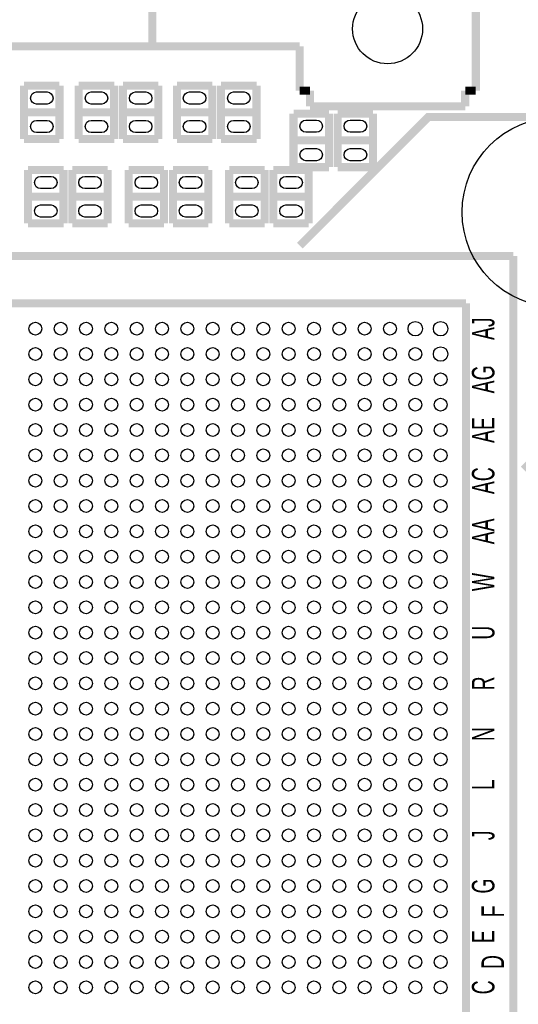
# Model space of a CAD drawing. Extents: x -1 to 181, y -28 to 74.
# Tile 16 of 20: x 112 to 128, y 26 to 58. Entities that reach past the tile are written whole.
import ezdxf
from ezdxf.enums import TextEntityAlignment as Align

# ---------------------------------------------------------------- set-up
doc = ezdxf.new("R2010")
doc.units = 0
doc.layers.add('DXF_TOP', color=7, linetype='CONTINUOUS')

msp = doc.modelspace()

# ---------------------------------------------------------------- linework, layer by layer
at = {"layer": 'DXF_TOP', "const_width": 0.254}
msp.add_lwpolyline([(116.52504, 56.69407), (116.52504, 69.79793), (92.075, 69.79793), (92.075, 56.69407)], close=True, dxfattribs=at)
for points in [[(126.738888, 57.994042), (126.738888, 55.288942)], [(121.175018, 56.69407), (116.52504, 56.69407)], [(121.175018, 55.288942), (121.175018, 56.69407)], [(112.4712, 53.766212), (112.4712, 55.453788)], [(112.4712, 55.453788), (113.5888, 55.453788)], [(113.5888, 55.453788), (113.5888, 53.766212)], [(114.1984, 53.766212), (114.1984, 55.453788)], [(114.1984, 55.453788), (115.316, 55.453788)], [(115.316, 55.453788), (115.316, 53.766212)], [(115.5954, 53.766212), (115.5954, 55.453788)], [(115.5954, 55.453788), (116.713, 55.453788)], [(116.713, 55.453788), (116.713, 53.766212)], [(117.2972, 53.766212), (117.2972, 55.453788)], [(117.2972, 55.453788), (118.4148, 55.453788)], [(118.4148, 55.453788), (118.4148, 53.766212)], [(118.6942, 53.766212), (118.6942, 55.453788)], [(118.6942, 55.453788), (119.8118, 55.453788)], [(119.8118, 55.453788), (119.8118, 53.766212)], [(121.5009, 55.288942), (121.175018, 55.288942)], [(121.5009, 54.794912), (121.5009, 55.288942)], [(126.738888, 55.288942), (126.4031, 55.288942)], [(126.4031, 55.288942), (126.4031, 54.794912)], [(112.4712, 54.61), (113.5888, 54.61)], [(114.1984, 54.61), (115.316, 54.61)], [(115.5954, 54.61), (116.713, 54.61)], [(117.2972, 54.61), (118.4148, 54.61)], [(118.6942, 54.61), (119.8118, 54.61)], [(126.4031, 54.794912), (121.5009, 54.794912)], [(120.9802, 52.877212), (120.9802, 54.564788)], [(120.9802, 54.564788), (122.0978, 54.564788)], [(122.0978, 54.564788), (122.0978, 52.877212)], [(122.3772, 52.877212), (122.3772, 54.564788)], [(122.3772, 54.564788), (123.4948, 54.564788)], [(123.4948, 54.564788), (123.4948, 52.877212)], [(113.5888, 53.766212), (112.4712, 53.766212)], [(115.316, 53.766212), (114.1984, 53.766212)], [(116.713, 53.766212), (115.5954, 53.766212)], [(118.4148, 53.766212), (117.2972, 53.766212)], [(119.8118, 53.766212), (118.6942, 53.766212)], [(120.9802, 53.721), (122.0978, 53.721)], [(122.3772, 53.721), (123.4948, 53.721)], [(112.5982, 51.099212), (112.5982, 52.786788)], [(112.5982, 52.786788), (113.7158, 52.786788)], [(113.7158, 52.786788), (113.7158, 51.099212)], [(113.9952, 51.099212), (113.9952, 52.786788)], [(113.9952, 52.786788), (115.1128, 52.786788)], [(115.1128, 52.786788), (115.1128, 51.099212)], [(115.7732, 51.099212), (115.7732, 52.786788)], [(115.7732, 52.786788), (116.8908, 52.786788)], [(116.8908, 52.786788), (116.8908, 51.099212)], [(117.1702, 51.099212), (117.1702, 52.786788)], [(117.1702, 52.786788), (118.2878, 52.786788)], [(118.2878, 52.786788), (118.2878, 51.099212)], [(118.9482, 51.099212), (118.9482, 52.786788)], [(118.9482, 52.786788), (120.0658, 52.786788)], [(120.0658, 52.786788), (120.0658, 51.099212)], [(120.3452, 51.099212), (120.3452, 52.786788)], [(120.3452, 52.786788), (121.4628, 52.786788)], [(122.0978, 52.877212), (120.9802, 52.877212)], [(121.4628, 52.786788), (121.4628, 51.099212)], [(123.4948, 52.877212), (122.3772, 52.877212)], [(112.5982, 51.943), (113.7158, 51.943)], [(113.9952, 51.943), (115.1128, 51.943)], [(115.7732, 51.943), (116.8908, 51.943)], [(117.1702, 51.943), (118.2878, 51.943)], [(118.9482, 51.943), (120.0658, 51.943)], [(120.3452, 51.943), (121.4628, 51.943)], [(113.7158, 51.099212), (112.5982, 51.099212)], [(115.1128, 51.099212), (113.9952, 51.099212)], [(116.8908, 51.099212), (115.7732, 51.099212)], [(118.2878, 51.099212), (117.1702, 51.099212)], [(120.0658, 51.099212), (118.9482, 51.099212)], [(121.4628, 51.099212), (120.3452, 51.099212)], [(127.9271, 50.0761), (100.9269, 50.0761)], [(127.9271, 23.0759), (127.9271, 50.0761)], [(126.426976, 48.575976), (102.427024, 48.575976)], [(126.426976, 24.576024), (126.426976, 48.575976)]]:
    msp.add_lwpolyline(points, dxfattribs=at)
at = {"layer": 'DXF_TOP'}
for points in [[(113.1951, 54.869588), (112.8649, 54.869588, -1), (112.8649, 55.250588), (113.1951, 55.250588, -1)], [(114.9223, 54.869588), (114.5921, 54.869588, -1), (114.5921, 55.250588), (114.9223, 55.250588, -1)], [(116.3193, 54.869588), (115.9891, 54.869588, -1), (115.9891, 55.250588), (116.3193, 55.250588, -1)], [(118.0211, 54.869588), (117.6909, 54.869588, -1), (117.6909, 55.250588), (118.0211, 55.250588, -1)], [(119.4181, 54.869588), (119.0879, 54.869588, -1), (119.0879, 55.250588), (119.4181, 55.250588, -1)], [(113.1951, 53.969412), (112.8649, 53.969412, -1), (112.8649, 54.350412), (113.1951, 54.350412, -1)], [(114.9223, 53.969412), (114.5921, 53.969412, -1), (114.5921, 54.350412), (114.9223, 54.350412, -1)], [(116.3193, 53.969412), (115.9891, 53.969412, -1), (115.9891, 54.350412), (116.3193, 54.350412, -1)], [(118.0211, 53.969412), (117.6909, 53.969412, -1), (117.6909, 54.350412), (118.0211, 54.350412, -1)], [(119.4181, 53.969412), (119.0879, 53.969412, -1), (119.0879, 54.350412), (119.4181, 54.350412, -1)], [(121.7041, 53.980588), (121.3739, 53.980588, -1), (121.3739, 54.361588), (121.7041, 54.361588, -1)], [(123.1011, 53.980588), (122.7709, 53.980588, -1), (122.7709, 54.361588), (123.1011, 54.361588, -1)], [(121.7041, 53.080412), (121.3739, 53.080412, -1), (121.3739, 53.461412), (121.7041, 53.461412, -1)], [(123.1011, 53.080412), (122.7709, 53.080412, -1), (122.7709, 53.461412), (123.1011, 53.461412, -1)], [(113.3221, 52.202588), (112.9919, 52.202588, -1), (112.9919, 52.583588), (113.3221, 52.583588, -1)], [(114.7191, 52.202588), (114.3889, 52.202588, -1), (114.3889, 52.583588), (114.7191, 52.583588, -1)], [(116.4971, 52.202588), (116.1669, 52.202588, -1), (116.1669, 52.583588), (116.4971, 52.583588, -1)], [(117.8941, 52.202588), (117.5639, 52.202588, -1), (117.5639, 52.583588), (117.8941, 52.583588, -1)], [(119.6721, 52.202588), (119.3419, 52.202588, -1), (119.3419, 52.583588), (119.6721, 52.583588, -1)], [(121.0691, 52.202588), (120.7389, 52.202588, -1), (120.7389, 52.583588), (121.0691, 52.583588, -1)], [(113.3221, 51.302412), (112.9919, 51.302412, -1), (112.9919, 51.683412), (113.3221, 51.683412, -1)], [(114.7191, 51.302412), (114.3889, 51.302412, -1), (114.3889, 51.683412), (114.7191, 51.683412, -1)], [(116.4971, 51.302412), (116.1669, 51.302412, -1), (116.1669, 51.683412), (116.4971, 51.683412, -1)], [(117.8941, 51.302412), (117.5639, 51.302412, -1), (117.5639, 51.683412), (117.8941, 51.683412, -1)], [(119.6721, 51.302412), (119.3419, 51.302412, -1), (119.3419, 51.683412), (119.6721, 51.683412, -1)], [(121.0691, 51.302412), (120.7389, 51.302412, -1), (120.7389, 51.683412), (121.0691, 51.683412, -1)]]:
    msp.add_lwpolyline(points, format="xyb", close=True, dxfattribs=at)
at = {"layer": 'DXF_TOP', "const_width": 0.254}
msp.add_lwpolyline([(128.248664, 43.32859), (132.309362, 47.389288), (132.309362, 53.460396, 0.414214), (131.309364, 54.460394), (125.238256, 54.460394), (121.177304, 50.399442)], format="xyb", dxfattribs=at)
at = {"layer": 'DXF_TOP'}
for centre, radius in [((123.952, 57.246012), 1.1049), ((129.304288, 51.45532), 2.9972), ((112.827054, 47.775876), 0.2032), ((113.6269, 47.775876), 0.2032), ((114.427, 47.775876), 0.2032), ((115.2271, 47.775876), 0.2032), ((116.026946, 47.775876), 0.2032), ((116.827046, 47.775876), 0.2032), ((117.626892, 47.775876), 0.2032), ((118.426992, 47.775876), 0.2032), ((119.227092, 47.775876), 0.2032), ((120.026938, 47.775876), 0.2032), ((120.827038, 47.775876), 0.2032), ((121.626884, 47.775876), 0.2032), ((122.426984, 47.775876), 0.2032), ((123.227084, 47.775876), 0.2032), ((124.02693, 47.775876), 0.2032), ((124.82703, 47.775876), 0.2286), ((125.626876, 47.775876), 0.2286), ((112.827054, 46.97603), 0.2032), ((113.6269, 46.97603), 0.2032), ((114.427, 46.97603), 0.2032), ((115.2271, 46.97603), 0.2032), ((116.026946, 46.97603), 0.2032), ((116.827046, 46.97603), 0.2032), ((117.626892, 46.97603), 0.2032), ((118.426992, 46.97603), 0.2032), ((119.227092, 46.97603), 0.2032), ((120.026938, 46.97603), 0.2032), ((120.827038, 46.97603), 0.2032), ((121.626884, 46.97603), 0.2032), ((122.426984, 46.97603), 0.2032), ((123.227084, 46.97603), 0.2032), ((124.02693, 46.97603), 0.2032), ((124.82703, 46.97603), 0.2032), ((125.626876, 46.97603), 0.2286), ((112.827054, 46.17593), 0.2032), ((113.6269, 46.17593), 0.2032), ((114.427, 46.17593), 0.2032), ((115.2271, 46.17593), 0.2032), ((116.026946, 46.17593), 0.2032), ((116.827046, 46.17593), 0.2032), ((117.626892, 46.17593), 0.2032), ((118.426992, 46.17593), 0.2032), ((119.227092, 46.17593), 0.2032), ((120.026938, 46.17593), 0.2032), ((120.827038, 46.17593), 0.2032), ((121.626884, 46.17593), 0.2032), ((122.426984, 46.17593), 0.2032), ((123.227084, 46.17593), 0.2032), ((124.02693, 46.17593), 0.2032), ((124.82703, 46.17593), 0.2032), ((125.626876, 46.17593), 0.2032), ((112.827054, 45.376084), 0.2032), ((113.6269, 45.376084), 0.2032), ((114.427, 45.376084), 0.2032), ((115.2271, 45.376084), 0.2032), ((116.026946, 45.376084), 0.2032), ((116.827046, 45.376084), 0.2032), ((117.626892, 45.376084), 0.2032), ((118.426992, 45.376084), 0.2032), ((119.227092, 45.376084), 0.2032), ((120.026938, 45.376084), 0.2032), ((120.827038, 45.376084), 0.2032), ((121.626884, 45.376084), 0.2032), ((122.426984, 45.376084), 0.2032), ((123.227084, 45.376084), 0.2032), ((124.02693, 45.376084), 0.2032), ((124.82703, 45.376084), 0.2032), ((125.626876, 45.376084), 0.2032), ((112.827054, 44.575984), 0.2032), ((113.6269, 44.575984), 0.2032), ((114.427, 44.575984), 0.2032), ((115.2271, 44.575984), 0.2032), ((116.026946, 44.575984), 0.2032), ((116.827046, 44.575984), 0.2032), ((117.626892, 44.575984), 0.2032), ((118.426992, 44.575984), 0.2032), ((119.227092, 44.575984), 0.2032), ((120.026938, 44.575984), 0.2032), ((120.827038, 44.575984), 0.2032), ((121.626884, 44.575984), 0.2032), ((122.426984, 44.575984), 0.2032), ((123.227084, 44.575984), 0.2032), ((124.02693, 44.575984), 0.2032), ((124.82703, 44.575984), 0.2032), ((125.626876, 44.575984), 0.2032), ((112.827054, 43.775884), 0.2032), ((113.6269, 43.775884), 0.2032), ((114.427, 43.775884), 0.2032), ((115.2271, 43.775884), 0.2032), ((116.026946, 43.775884), 0.2032), ((116.827046, 43.775884), 0.2032), ((117.626892, 43.775884), 0.2032), ((118.426992, 43.775884), 0.2032), ((119.227092, 43.775884), 0.2032), ((120.026938, 43.775884), 0.2032), ((120.827038, 43.775884), 0.2032), ((121.626884, 43.775884), 0.2032), ((122.426984, 43.775884), 0.2032), ((123.227084, 43.775884), 0.2032), ((124.02693, 43.775884), 0.2032), ((124.82703, 43.775884), 0.2032), ((125.626876, 43.775884), 0.2032), ((112.827054, 42.976038), 0.2032), ((113.6269, 42.976038), 0.2032), ((114.427, 42.976038), 0.2032), ((115.2271, 42.976038), 0.2032), ((116.026946, 42.976038), 0.2032), ((116.827046, 42.976038), 0.2032), ((117.626892, 42.976038), 0.2032), ((118.426992, 42.976038), 0.2032), ((119.227092, 42.976038), 0.2032), ((120.026938, 42.976038), 0.2032), ((120.827038, 42.976038), 0.2032), ((121.626884, 42.976038), 0.2032), ((122.426984, 42.976038), 0.2032), ((123.227084, 42.976038), 0.2032), ((124.02693, 42.976038), 0.2032), ((124.82703, 42.976038), 0.2032), ((125.626876, 42.976038), 0.2032), ((112.827054, 42.175938), 0.2032), ((113.6269, 42.175938), 0.2032), ((114.427, 42.175938), 0.2032), ((115.2271, 42.175938), 0.2032), ((116.026946, 42.175938), 0.2032), ((116.827046, 42.175938), 0.2032), ((117.626892, 42.175938), 0.2032), ((118.426992, 42.175938), 0.2032), ((119.227092, 42.175938), 0.2032), ((120.026938, 42.175938), 0.2032), ((120.827038, 42.175938), 0.2032), ((121.626884, 42.175938), 0.2032), ((122.426984, 42.175938), 0.2032), ((123.227084, 42.175938), 0.2032), ((124.02693, 42.175938), 0.2032), ((124.82703, 42.175938), 0.2032), ((125.626876, 42.175938), 0.2032), ((112.827054, 41.376092), 0.2032), ((113.6269, 41.376092), 0.2032), ((114.427, 41.376092), 0.2032), ((115.2271, 41.376092), 0.2032), ((116.026946, 41.376092), 0.2032), ((116.827046, 41.376092), 0.2032), ((117.626892, 41.376092), 0.2032), ((118.426992, 41.376092), 0.2032), ((119.227092, 41.376092), 0.2032), ((120.026938, 41.376092), 0.2032), ((120.827038, 41.376092), 0.2032), ((121.626884, 41.376092), 0.2032), ((122.426984, 41.376092), 0.2032), ((123.227084, 41.376092), 0.2032), ((124.02693, 41.376092), 0.2032), ((124.82703, 41.376092), 0.2032), ((125.626876, 41.376092), 0.2032), ((112.827054, 40.575992), 0.2032), ((113.6269, 40.575992), 0.2032), ((114.427, 40.575992), 0.2032), ((115.2271, 40.575992), 0.2032), ((116.026946, 40.575992), 0.2032), ((116.827046, 40.575992), 0.2032), ((117.626892, 40.575992), 0.2032), ((118.426992, 40.575992), 0.2032), ((119.227092, 40.575992), 0.2032), ((120.026938, 40.575992), 0.2032), ((120.827038, 40.575992), 0.2032), ((121.626884, 40.575992), 0.2032), ((122.426984, 40.575992), 0.2032), ((123.227084, 40.575992), 0.2032), ((124.02693, 40.575992), 0.2032), ((124.82703, 40.575992), 0.2032), ((125.626876, 40.575992), 0.2032), ((112.827054, 39.775892), 0.2032), ((113.6269, 39.775892), 0.2032), ((114.427, 39.775892), 0.2032), ((115.2271, 39.775892), 0.2032), ((116.026946, 39.775892), 0.2032), ((116.827046, 39.775892), 0.2032), ((117.626892, 39.775892), 0.2032), ((118.426992, 39.775892), 0.2032), ((119.227092, 39.775892), 0.2032), ((120.026938, 39.775892), 0.2032), ((120.827038, 39.775892), 0.2032), ((121.626884, 39.775892), 0.2032), ((122.426984, 39.775892), 0.2032), ((123.227084, 39.775892), 0.2032), ((124.02693, 39.775892), 0.2032), ((124.82703, 39.775892), 0.2032), ((125.626876, 39.775892), 0.2032), ((112.827054, 38.976046), 0.2032), ((113.6269, 38.976046), 0.2032), ((114.427, 38.976046), 0.2032), ((115.2271, 38.976046), 0.2032), ((116.026946, 38.976046), 0.2032), ((116.827046, 38.976046), 0.2032), ((117.626892, 38.976046), 0.2032), ((118.426992, 38.976046), 0.2032), ((119.227092, 38.976046), 0.2032), ((120.026938, 38.976046), 0.2032), ((120.827038, 38.976046), 0.2032), ((121.626884, 38.976046), 0.2032), ((122.426984, 38.976046), 0.2032), ((123.227084, 38.976046), 0.2032), ((124.02693, 38.976046), 0.2032), ((124.82703, 38.976046), 0.2032), ((125.626876, 38.976046), 0.2032), ((112.827054, 38.175946), 0.2032), ((113.6269, 38.175946), 0.2032), ((114.427, 38.175946), 0.2032), ((115.2271, 38.175946), 0.2032), ((116.026946, 38.175946), 0.2032), ((116.827046, 38.175946), 0.2032), ((117.626892, 38.175946), 0.2032), ((118.426992, 38.175946), 0.2032), ((119.227092, 38.175946), 0.2032), ((120.026938, 38.175946), 0.2032), ((120.827038, 38.175946), 0.2032), ((121.626884, 38.175946), 0.2032), ((122.426984, 38.175946), 0.2032), ((123.227084, 38.175946), 0.2032), ((124.02693, 38.175946), 0.2032), ((124.82703, 38.175946), 0.2032), ((125.626876, 38.175946), 0.2032), ((112.827054, 37.3761), 0.2032), ((113.6269, 37.3761), 0.2032), ((114.427, 37.3761), 0.2032), ((115.2271, 37.3761), 0.2032), ((116.026946, 37.3761), 0.2032), ((116.827046, 37.3761), 0.2032), ((117.626892, 37.3761), 0.2032), ((118.426992, 37.3761), 0.2032), ((119.227092, 37.3761), 0.2032), ((120.026938, 37.3761), 0.2032), ((120.827038, 37.3761), 0.2032), ((121.626884, 37.3761), 0.2032), ((122.426984, 37.3761), 0.2032), ((123.227084, 37.3761), 0.2032), ((124.02693, 37.3761), 0.2032), ((124.82703, 37.3761), 0.2032), ((125.626876, 37.3761), 0.2032), ((112.827054, 36.576), 0.2032), ((113.6269, 36.576), 0.2032), ((114.427, 36.576), 0.2032), ((115.2271, 36.576), 0.2032), ((116.026946, 36.576), 0.2032), ((116.827046, 36.576), 0.2032), ((117.626892, 36.576), 0.2032), ((118.426992, 36.576), 0.2032), ((119.227092, 36.576), 0.2032), ((120.026938, 36.576), 0.2032), ((120.827038, 36.576), 0.2032), ((121.626884, 36.576), 0.2032), ((122.426984, 36.576), 0.2032), ((123.227084, 36.576), 0.2032), ((124.02693, 36.576), 0.2032), ((124.82703, 36.576), 0.2032), ((125.626876, 36.576), 0.2032), ((112.827054, 35.7759), 0.2032), ((113.6269, 35.7759), 0.2032), ((114.427, 35.7759), 0.2032), ((115.2271, 35.7759), 0.2032), ((116.026946, 35.7759), 0.2032), ((116.827046, 35.7759), 0.2032), ((117.626892, 35.7759), 0.2032), ((118.426992, 35.7759), 0.2032), ((119.227092, 35.7759), 0.2032), ((120.026938, 35.7759), 0.2032), ((120.827038, 35.7759), 0.2032), ((121.626884, 35.7759), 0.2032), ((122.426984, 35.7759), 0.2032), ((123.227084, 35.7759), 0.2032), ((124.02693, 35.7759), 0.2032), ((124.82703, 35.7759), 0.2032), ((125.626876, 35.7759), 0.2032), ((112.827054, 34.976054), 0.2032), ((113.6269, 34.976054), 0.2032), ((114.427, 34.976054), 0.2032), ((115.2271, 34.976054), 0.2032), ((116.026946, 34.976054), 0.2032), ((116.827046, 34.976054), 0.2032), ((117.626892, 34.976054), 0.2032), ((118.426992, 34.976054), 0.2032), ((119.227092, 34.976054), 0.2032), ((120.026938, 34.976054), 0.2032), ((120.827038, 34.976054), 0.2032), ((121.626884, 34.976054), 0.2032), ((122.426984, 34.976054), 0.2032), ((123.227084, 34.976054), 0.2032), ((124.02693, 34.976054), 0.2032), ((124.82703, 34.976054), 0.2032), ((125.626876, 34.976054), 0.2032), ((112.827054, 34.175954), 0.2032), ((113.6269, 34.175954), 0.2032), ((114.427, 34.175954), 0.2032), ((115.2271, 34.175954), 0.2032), ((116.026946, 34.175954), 0.2032), ((116.827046, 34.175954), 0.2032), ((117.626892, 34.175954), 0.2032), ((118.426992, 34.175954), 0.2032), ((119.227092, 34.175954), 0.2032), ((120.026938, 34.175954), 0.2032), ((120.827038, 34.175954), 0.2032), ((121.626884, 34.175954), 0.2032), ((122.426984, 34.175954), 0.2032), ((123.227084, 34.175954), 0.2032), ((124.02693, 34.175954), 0.2032), ((124.82703, 34.175954), 0.2032), ((125.626876, 34.175954), 0.2032), ((112.827054, 33.376108), 0.2032), ((113.6269, 33.376108), 0.2032), ((114.427, 33.376108), 0.2032), ((115.2271, 33.376108), 0.2032), ((116.026946, 33.376108), 0.2032), ((116.827046, 33.376108), 0.2032), ((117.626892, 33.376108), 0.2032), ((118.426992, 33.376108), 0.2032), ((119.227092, 33.376108), 0.2032), ((120.026938, 33.376108), 0.2032), ((120.827038, 33.376108), 0.2032), ((121.626884, 33.376108), 0.2032), ((122.426984, 33.376108), 0.2032), ((123.227084, 33.376108), 0.2032), ((124.02693, 33.376108), 0.2032), ((124.82703, 33.376108), 0.2032), ((125.626876, 33.376108), 0.2032), ((112.827054, 32.576008), 0.2032), ((113.6269, 32.576008), 0.2032), ((114.427, 32.576008), 0.2032), ((115.2271, 32.576008), 0.2032), ((116.026946, 32.576008), 0.2032), ((116.827046, 32.576008), 0.2032), ((117.626892, 32.576008), 0.2032), ((118.426992, 32.576008), 0.2032), ((119.227092, 32.576008), 0.2032), ((120.026938, 32.576008), 0.2032), ((120.827038, 32.576008), 0.2032), ((121.626884, 32.576008), 0.2032), ((122.426984, 32.576008), 0.2032), ((123.227084, 32.576008), 0.2032), ((124.02693, 32.576008), 0.2032), ((124.82703, 32.576008), 0.2032), ((125.626876, 32.576008), 0.2032), ((112.827054, 31.775908), 0.2032), ((113.6269, 31.775908), 0.2032), ((114.427, 31.775908), 0.2032), ((115.2271, 31.775908), 0.2032), ((116.026946, 31.775908), 0.2032), ((116.827046, 31.775908), 0.2032), ((117.626892, 31.775908), 0.2032), ((118.426992, 31.775908), 0.2032), ((119.227092, 31.775908), 0.2032), ((120.026938, 31.775908), 0.2032), ((120.827038, 31.775908), 0.2032), ((121.626884, 31.775908), 0.2032), ((122.426984, 31.775908), 0.2032), ((123.227084, 31.775908), 0.2032), ((124.02693, 31.775908), 0.2032), ((124.82703, 31.775908), 0.2032), ((125.626876, 31.775908), 0.2032), ((112.827054, 30.976062), 0.2032), ((113.6269, 30.976062), 0.2032), ((114.427, 30.976062), 0.2032), ((115.2271, 30.976062), 0.2032), ((116.026946, 30.976062), 0.2032), ((116.827046, 30.976062), 0.2032), ((117.626892, 30.976062), 0.2032), ((118.426992, 30.976062), 0.2032), ((119.227092, 30.976062), 0.2032), ((120.026938, 30.976062), 0.2032), ((120.827038, 30.976062), 0.2032), ((121.626884, 30.976062), 0.2032), ((122.426984, 30.976062), 0.2032), ((123.227084, 30.976062), 0.2032), ((124.02693, 30.976062), 0.2032), ((124.82703, 30.976062), 0.2032), ((125.626876, 30.976062), 0.2032), ((112.827054, 30.175962), 0.2032), ((113.6269, 30.175962), 0.2032), ((114.427, 30.175962), 0.2032), ((115.2271, 30.175962), 0.2032), ((116.026946, 30.175962), 0.2032), ((116.827046, 30.175962), 0.2032), ((117.626892, 30.175962), 0.2032), ((118.426992, 30.175962), 0.2032), ((119.227092, 30.175962), 0.2032), ((120.026938, 30.175962), 0.2032), ((120.827038, 30.175962), 0.2032), ((121.626884, 30.175962), 0.2032), ((122.426984, 30.175962), 0.2032), ((123.227084, 30.175962), 0.2032), ((124.02693, 30.175962), 0.2032), ((124.82703, 30.175962), 0.2032), ((125.626876, 30.175962), 0.2032), ((112.827054, 29.376116), 0.2032), ((113.6269, 29.376116), 0.2032), ((114.427, 29.376116), 0.2032), ((115.2271, 29.376116), 0.2032), ((116.026946, 29.376116), 0.2032), ((116.827046, 29.376116), 0.2032), ((117.626892, 29.376116), 0.2032), ((118.426992, 29.376116), 0.2032), ((119.227092, 29.376116), 0.2032), ((120.026938, 29.376116), 0.2032), ((120.827038, 29.376116), 0.2032), ((121.626884, 29.376116), 0.2032), ((122.426984, 29.376116), 0.2032), ((123.227084, 29.376116), 0.2032), ((124.02693, 29.376116), 0.2032), ((124.82703, 29.376116), 0.2032), ((125.626876, 29.376116), 0.2032), ((112.827054, 28.576016), 0.2032), ((113.6269, 28.576016), 0.2032), ((114.427, 28.576016), 0.2032), ((115.2271, 28.576016), 0.2032), ((116.026946, 28.576016), 0.2032), ((116.827046, 28.576016), 0.2032), ((117.626892, 28.576016), 0.2032), ((118.426992, 28.576016), 0.2032), ((119.227092, 28.576016), 0.2032), ((120.026938, 28.576016), 0.2032), ((120.827038, 28.576016), 0.2032), ((121.626884, 28.576016), 0.2032), ((122.426984, 28.576016), 0.2032), ((123.227084, 28.576016), 0.2032), ((124.02693, 28.576016), 0.2032), ((124.82703, 28.576016), 0.2032), ((125.626876, 28.576016), 0.2032), ((112.827054, 27.775916), 0.2032), ((113.6269, 27.775916), 0.2032), ((114.427, 27.775916), 0.2032), ((115.2271, 27.775916), 0.2032), ((116.026946, 27.775916), 0.2032), ((116.827046, 27.775916), 0.2032), ((117.626892, 27.775916), 0.2032), ((118.426992, 27.775916), 0.2032), ((119.227092, 27.775916), 0.2032), ((120.026938, 27.775916), 0.2032), ((120.827038, 27.775916), 0.2032), ((121.626884, 27.775916), 0.2032), ((122.426984, 27.775916), 0.2032), ((123.227084, 27.775916), 0.2032), ((124.02693, 27.775916), 0.2032), ((124.82703, 27.775916), 0.2032), ((125.626876, 27.775916), 0.2032), ((112.827054, 26.97607), 0.2032), ((113.6269, 26.97607), 0.2032), ((114.427, 26.97607), 0.2032), ((115.2271, 26.97607), 0.2032), ((116.026946, 26.97607), 0.2032), ((116.827046, 26.97607), 0.2032), ((117.626892, 26.97607), 0.2032), ((118.426992, 26.97607), 0.2032), ((119.227092, 26.97607), 0.2032), ((120.026938, 26.97607), 0.2032), ((120.827038, 26.97607), 0.2032), ((121.626884, 26.97607), 0.2032), ((122.426984, 26.97607), 0.2032), ((123.227084, 26.97607), 0.2032), ((124.02693, 26.97607), 0.2032), ((124.82703, 26.97607), 0.2032), ((125.626876, 26.97607), 0.2032)]:
    msp.add_circle(centre, radius, dxfattribs=at)

# ---------------------------------------------------------------- texts
at = {"layer": 'DXF_TOP', "width": 0.642857}
for s, p in [('AJ', (127.326898, 47.775876)), ('AG', (127.326898, 46.17593)), ('AE', (127.326898, 44.575984)), ('AC', (127.326898, 42.976038)), ('AA', (127.326898, 41.376092)), ('W', (127.326898, 39.775892)), ('U', (127.326898, 38.175946)), ('R', (127.326898, 36.576)), ('N', (127.326898, 34.976054)), ('L', (127.326898, 33.376108)), ('J', (127.326898, 31.775908)), ('G', (127.326898, 30.175962)), ('F', (127.627126, 29.376116)), ('E', (127.326898, 28.576016)), ('D', (127.627126, 27.775916)), ('C', (127.326898, 26.97607))]:
    msp.add_text(s, height=0.7112, rotation=90, dxfattribs=at).set_placement(p, align=Align.CENTER)

doc.saveas('drawing.dxf')
